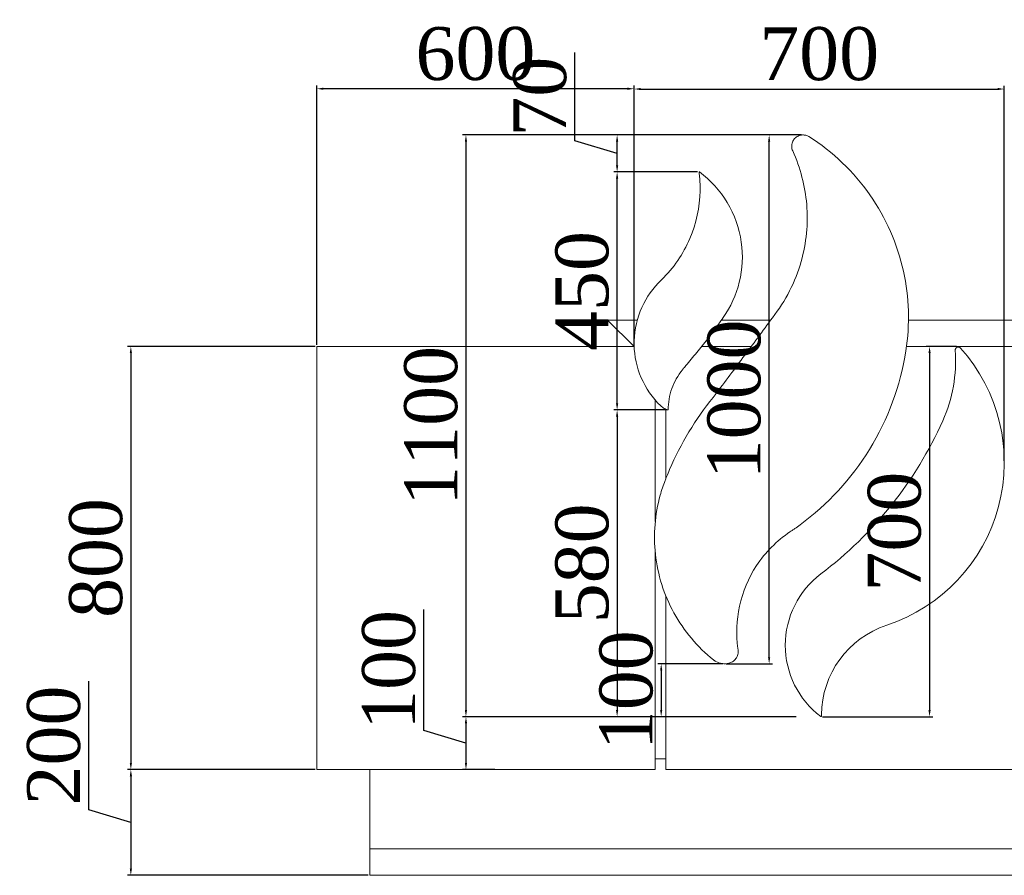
# Model space of a CAD drawing. Header units: feet. Extents: x 1874736 to 1903466, y 4612121 to 4660828.
# Tile 14 of 16: x 1888248 to 1890110, y 4659131 to 4660749. Entities that reach past the tile are written whole.
import ezdxf

# ---------------------------------------------------------------- set-up
doc = ezdxf.new("R2010")
doc.units = ezdxf.units.FT
doc.header["$MEASUREMENT"] = 0
doc.header["$PDMODE"] = 98
doc.header["$PDSIZE"] = 0.3
doc.styles.get("Standard").update_dxf_attribs({"font": 'times.ttf'})
doc.dimstyles.new('ISO-25', dxfattribs={"dimscale": 15, "dimtxt": 20, "dimasz": 2.5, "dimexe": 1.25, "dimexo": 0.625, "dimgap": 3, "dimtad": 1, "dimdec": 0, "dimtxsty": 'Standard', "dimcen": 2.5, "dimadec": 0, "dimazin": 0, "dimtfac": 1, "dimtdec": 0, "dimtmove": 0, "dimatfit": 3, "dimfxl": 1.25, "dimarcsym": 0})

# ---------------------------------------------------------------- blocks, each defined once
blk = doc.blocks.new('*D4950')
at = {"color": 0, "lineweight": -2, "transparency": 16777216}
for p, q in [((1889409.6, 4660132.7), (1889409.6, 4660623.8)), ((1889422.1, 4660617.5), (1890097.1, 4660617.5)), ((1890109.6, 4659914.4), (1890109.6, 4660623.8))]:
    blk.add_line(p, q, dxfattribs=at)
at = {"color": 0, "lineweight": 30, "transparency": 16777216}
for points in [[(1889422.1, 4660619.6), (1889422.1, 4660615.5), (1889409.6, 4660617.5)], [(1890097.1, 4660619.6), (1890097.1, 4660615.5), (1890109.6, 4660617.5)]]:
    blk.add_solid(points, dxfattribs=at)
at = {"layer": 'Defpoints', "color": 0, "lineweight": 30, "transparency": 16777216}
for p in [(1890109.6, 4660617.5), (1889409.6, 4660129.6), (1890109.6, 4659911.3)]:
    blk.add_point(p, dxfattribs=at)
at = {"color": 0, "lineweight": 5, "transparency": 16777216, "insert": (1889759.6, 4660683.6), "char_height": 100, "attachment_point": 5}
blk.add_mtext('700', dxfattribs=at)
blk = doc.blocks.new('*D4953')
at = {"color": 0, "lineweight": -2, "transparency": 16777216}
for p, q in [((1888806.5, 4660130.6), (1888451.8, 4660130.6)), ((1888458, 4660118.1), (1888458, 4659343.1)), ((1888806.5, 4659330.6), (1888451.8, 4659330.6))]:
    blk.add_line(p, q, dxfattribs=at)
at = {"color": 0, "lineweight": 30, "transparency": 16777216}
for points in [[(1888456, 4660118.1), (1888460.1, 4660118.1), (1888458, 4660130.6)], [(1888456, 4659343.1), (1888460.1, 4659343.1), (1888458, 4659330.6)]]:
    blk.add_solid(points, dxfattribs=at)
at = {"layer": 'Defpoints', "color": 0, "lineweight": 30, "transparency": 16777216}
for p in [(1888809.6, 4660130.6), (1888458, 4659330.6), (1888809.6, 4659330.6)]:
    blk.add_point(p, dxfattribs=at)
at = {"color": 0, "lineweight": 5, "transparency": 16777216, "insert": (1888392.2, 4659730.6), "char_height": 100, "attachment_point": 5, "rotation": 90}
blk.add_mtext('800', dxfattribs=at)
blk = doc.blocks.new('*D4954')
at = {"color": 0, "lineweight": -2, "transparency": 16777216}
for p, q in [((1888809.6, 4660133.8), (1888809.6, 4660624.3)), ((1889397.1, 4660618), (1888822.1, 4660618)), ((1889409.6, 4660133.2), (1889409.6, 4660624.3))]:
    blk.add_line(p, q, dxfattribs=at)
at = {"color": 0, "lineweight": 30, "transparency": 16777216}
for points in [[(1888822.1, 4660620.1), (1888822.1, 4660615.9), (1888809.6, 4660618)], [(1889397.1, 4660620.1), (1889397.1, 4660615.9), (1889409.6, 4660618)]]:
    blk.add_solid(points, dxfattribs=at)
at = {"layer": 'Defpoints', "color": 0, "lineweight": 30, "transparency": 16777216}
for p in [(1888809.6, 4660618), (1888809.6, 4660130.6), (1889409.6, 4660130.1)]:
    blk.add_point(p, dxfattribs=at)
at = {"color": 0, "lineweight": 5, "transparency": 16777216, "insert": (1889109.6, 4660683.9), "char_height": 100, "attachment_point": 5}
blk.add_mtext('600', dxfattribs=at)
blk = doc.blocks.new('*D4955')
at = {"color": 0, "lineweight": -2, "transparency": 16777216}
for p, q in [((1889715.9, 4660530.6), (1889085.4, 4660530.6)), ((1889091.7, 4660518.1), (1889091.7, 4659443.1)), ((1889715.9, 4659430.6), (1889085.4, 4659430.6))]:
    blk.add_line(p, q, dxfattribs=at)
at = {"color": 0, "lineweight": 30, "transparency": 16777216}
for points in [[(1889089.6, 4660518.1), (1889093.7, 4660518.1), (1889091.7, 4660530.6)], [(1889089.6, 4659443.1), (1889093.7, 4659443.1), (1889091.7, 4659430.6)]]:
    blk.add_solid(points, dxfattribs=at)
at = {"layer": 'Defpoints', "color": 0, "lineweight": 30, "transparency": 16777216}
for p in [(1889719, 4660530.6), (1889091.7, 4659430.6), (1889719, 4659430.6)]:
    blk.add_point(p, dxfattribs=at)
at = {"color": 0, "lineweight": 5, "transparency": 16777216, "insert": (1889025.8, 4659980.6), "char_height": 100, "attachment_point": 5, "rotation": 90}
blk.add_mtext('1100', dxfattribs=at)
blk = doc.blocks.new('*D4956')
at = {"color": 0, "lineweight": -2, "transparency": 16777216}
for p, q in [((1889577.2, 4659530.6), (1889454.6, 4659530.6)), ((1889460.8, 4659518.1), (1889460.8, 4659443.1)), ((1889577.2, 4659430.6), (1889454.6, 4659430.6))]:
    blk.add_line(p, q, dxfattribs=at)
at = {"color": 0, "lineweight": 30, "transparency": 16777216}
for points in [[(1889458.8, 4659518.1), (1889462.9, 4659518.1), (1889460.8, 4659530.6)], [(1889458.8, 4659443.1), (1889462.9, 4659443.1), (1889460.8, 4659430.6)]]:
    blk.add_solid(points, dxfattribs=at)
at = {"layer": 'Defpoints', "color": 0, "lineweight": 30, "transparency": 16777216}
for p in [(1889580.3, 4659530.6), (1889460.8, 4659430.6), (1889580.3, 4659430.6)]:
    blk.add_point(p, dxfattribs=at)
at = {"color": 0, "lineweight": 5, "transparency": 16777216, "insert": (1889395, 4659480.6), "char_height": 100, "attachment_point": 5, "rotation": 90}
blk.add_mtext('100', dxfattribs=at)
blk = doc.blocks.new('*D4957')
at = {"color": 0, "lineweight": -2, "transparency": 16777216}
for p, q in [((1889725.9, 4660530.6), (1889658.7, 4660530.6)), ((1889665, 4659543.1), (1889665, 4660518.1)), ((1889583.5, 4659530.6), (1889671.2, 4659530.6))]:
    blk.add_line(p, q, dxfattribs=at)
at = {"color": 0, "lineweight": 30, "transparency": 16777216}
for points in [[(1889662.9, 4660518.1), (1889667, 4660518.1), (1889665, 4660530.6)], [(1889662.9, 4659543.1), (1889667, 4659543.1), (1889665, 4659530.6)]]:
    blk.add_solid(points, dxfattribs=at)
at = {"layer": 'Defpoints', "color": 0, "lineweight": 30, "transparency": 16777216}
for p in [(1889665, 4660530.6), (1889729, 4660530.6), (1889580.3, 4659530.6)]:
    blk.add_point(p, dxfattribs=at)
at = {"color": 0, "lineweight": 5, "transparency": 16777216, "insert": (1889599.1, 4660030.6), "char_height": 100, "attachment_point": 5, "rotation": 90}
blk.add_mtext('1000', dxfattribs=at)
blk = doc.blocks.new('*D4958')
at = {"color": 0, "lineweight": -2, "transparency": 16777216}
for p, q in [((1890019.5, 4660130.6), (1889962.1, 4660130.6)), ((1889968.3, 4660118.1), (1889968.3, 4659443.1)), ((1889766.1, 4659430.6), (1889974.6, 4659430.6))]:
    blk.add_line(p, q, dxfattribs=at)
at = {"color": 0, "lineweight": 30, "transparency": 16777216}
for points in [[(1889966.2, 4660118.1), (1889970.4, 4660118.1), (1889968.3, 4660130.6)], [(1889966.2, 4659443.1), (1889970.4, 4659443.1), (1889968.3, 4659430.6)]]:
    blk.add_solid(points, dxfattribs=at)
at = {"layer": 'Defpoints', "color": 0, "lineweight": 30, "transparency": 16777216}
for p in [(1890022.6, 4660130.6), (1889763, 4659430.6), (1889968.3, 4659430.6)]:
    blk.add_point(p, dxfattribs=at)
at = {"color": 0, "lineweight": 5, "transparency": 16777216, "insert": (1889902.3, 4659780.6), "char_height": 100, "attachment_point": 5, "rotation": 90}
blk.add_mtext('700', dxfattribs=at)
blk = doc.blocks.new('*D4959')
at = {"color": 0, "lineweight": -2, "transparency": 16777216}
for p, q in [((1889529.7, 4660460.6), (1889371.3, 4660460.6)), ((1889377.5, 4660023.1), (1889377.5, 4660448.1)), ((1889471.2, 4660010.6), (1889371.3, 4660010.6))]:
    blk.add_line(p, q, dxfattribs=at)
at = {"color": 0, "lineweight": 30, "transparency": 16777216}
for points in [[(1889375.4, 4660448.1), (1889379.6, 4660448.1), (1889377.5, 4660460.6)], [(1889375.4, 4660023.1), (1889379.6, 4660023.1), (1889377.5, 4660010.6)]]:
    blk.add_solid(points, dxfattribs=at)
at = {"layer": 'Defpoints', "color": 0, "lineweight": 30, "transparency": 16777216}
for p in [(1889377.5, 4660460.6), (1889532.8, 4660460.6), (1889474.3, 4660010.6)]:
    blk.add_point(p, dxfattribs=at)
at = {"color": 0, "lineweight": 5, "transparency": 16777216, "insert": (1889311.7, 4660235.6), "char_height": 100, "attachment_point": 5, "rotation": 90}
blk.add_mtext('450', dxfattribs=at)
blk = doc.blocks.new('*D4960')
at = {"color": 0, "lineweight": -2, "transparency": 16777216}
for p, q in [((1889297.8, 4660519.6), (1889297.8, 4660686.5)), ((1889497.2, 4660530.6), (1889371.3, 4660530.6)), ((1889377.5, 4660495.6), (1889297.8, 4660519.6)), ((1889377.5, 4660473.1), (1889377.5, 4660518.1)), ((1889529.7, 4660460.6), (1889371.3, 4660460.6))]:
    blk.add_line(p, q, dxfattribs=at)
at = {"color": 0, "lineweight": 30, "transparency": 16777216}
for points in [[(1889375.4, 4660518.1), (1889379.6, 4660518.1), (1889377.5, 4660530.6)], [(1889375.4, 4660473.1), (1889379.6, 4660473.1), (1889377.5, 4660460.6)]]:
    blk.add_solid(points, dxfattribs=at)
at = {"layer": 'Defpoints', "color": 0, "lineweight": 30, "transparency": 16777216}
for p in [(1889377.5, 4660530.6), (1889500.3, 4660530.6), (1889532.8, 4660460.6)]:
    blk.add_point(p, dxfattribs=at)
at = {"color": 0, "lineweight": 5, "transparency": 16777216, "insert": (1889231.8, 4660603), "char_height": 100, "attachment_point": 5, "rotation": 90}
blk.add_mtext('70', dxfattribs=at)
blk = doc.blocks.new('*D4961')
at = {"color": 0, "lineweight": -2, "transparency": 16777216}
for p, q in [((1889471.2, 4660010.6), (1889371.3, 4660010.6)), ((1889377.5, 4659998.1), (1889377.5, 4659443.1)), ((1889457.7, 4659430.6), (1889371.3, 4659430.6))]:
    blk.add_line(p, q, dxfattribs=at)
at = {"color": 0, "lineweight": 30, "transparency": 16777216}
for points in [[(1889375.4, 4659998.1), (1889379.6, 4659998.1), (1889377.5, 4660010.6)], [(1889375.4, 4659443.1), (1889379.6, 4659443.1), (1889377.5, 4659430.6)]]:
    blk.add_solid(points, dxfattribs=at)
at = {"layer": 'Defpoints', "color": 0, "lineweight": 30, "transparency": 16777216}
for p in [(1889474.3, 4660010.6), (1889377.5, 4659430.6), (1889460.8, 4659430.6)]:
    blk.add_point(p, dxfattribs=at)
at = {"color": 0, "lineweight": 5, "transparency": 16777216, "insert": (1889311.7, 4659720.6), "char_height": 100, "attachment_point": 5, "rotation": 90}
blk.add_mtext('580', dxfattribs=at)
blk = doc.blocks.new('*D4962')
at = {"color": 0, "lineweight": -2, "transparency": 16777216}
for p, q in [((1889012, 4659404.5), (1889012, 4659633.4)), ((1889715.9, 4659430.6), (1889085.4, 4659430.6)), ((1889091.7, 4659418.1), (1889091.7, 4659343.1)), ((1889091.7, 4659380.6), (1889012, 4659404.5)), ((1889146.5, 4659330.6), (1889085.4, 4659330.6))]:
    blk.add_line(p, q, dxfattribs=at)
at = {"color": 0, "lineweight": 30, "transparency": 16777216}
for points in [[(1889089.6, 4659418.1), (1889093.7, 4659418.1), (1889091.7, 4659430.6)], [(1889089.6, 4659343.1), (1889093.7, 4659343.1), (1889091.7, 4659330.6)]]:
    blk.add_solid(points, dxfattribs=at)
at = {"layer": 'Defpoints', "color": 0, "lineweight": 30, "transparency": 16777216}
for p in [(1889719, 4659430.6), (1889091.7, 4659330.6), (1889149.6, 4659330.6)]:
    blk.add_point(p, dxfattribs=at)
at = {"color": 0, "lineweight": 5, "transparency": 16777216, "insert": (1888946.2, 4659519), "char_height": 100, "attachment_point": 5, "rotation": 90}
blk.add_mtext('100', dxfattribs=at)
blk = doc.blocks.new('*D4996')
at = {"color": 0, "lineweight": -2, "transparency": 16777216}
for p, q in [((1888378.4, 4659254.5), (1888378.4, 4659497.6)), ((1888806.5, 4659330.6), (1888451.8, 4659330.6)), ((1888458, 4659318.1), (1888458, 4659143.1)), ((1888458, 4659230.6), (1888378.4, 4659254.5)), ((1888906.5, 4659130.6), (1888451.8, 4659130.6))]:
    blk.add_line(p, q, dxfattribs=at)
at = {"color": 0, "lineweight": 30, "transparency": 16777216}
for points in [[(1888456, 4659318.1), (1888460.1, 4659318.1), (1888458, 4659330.6)], [(1888456, 4659143.1), (1888460.1, 4659143.1), (1888458, 4659130.6)]]:
    blk.add_solid(points, dxfattribs=at)
at = {"layer": 'Defpoints', "color": 0, "lineweight": 30, "transparency": 16777216}
for p in [(1888809.6, 4659330.6), (1888458, 4659130.6), (1888909.6, 4659130.6)]:
    blk.add_point(p, dxfattribs=at)
at = {"color": 0, "lineweight": 5, "transparency": 16777216, "insert": (1888312.6, 4659376.1), "char_height": 100, "attachment_point": 5, "rotation": 90}
blk.add_mtext('200', dxfattribs=at)

msp = doc.modelspace()

# ---------------------------------------------------------------- linework, layer by layer
at = {"color": 0, "linetype": 'Continuous', "lineweight": 0, "extrusion": (0, 1, 0)}
for p, q in [((1889359.6, 4660180.6, -26089.3), (1889409.6, 4660130.6, -26089.3)), ((1889359.6, 4660180.6, -26089.3), (1889415.6, 4660180.6, -26089.3)), ((1889574.8, 4660180.6, -26089.3), (1889667.8, 4660180.6, -26089.3)), ((1889928.4, 4660180.6, -26089.3), (1891544.8, 4660180.6, -26089.3)), ((1888809.6, 4660130.6, -26089.3), (1889409.8, 4660130.6, -26089.3)), ((1888809.6, 4660130.6, -26089.3), (1888809.6, 4659330.6, -26089.3)), ((1889537.2, 4660130.6, -26089.3), (1889631.1, 4660130.6, -26089.3)), ((1889924.8, 4660130.6, -26089.3), (1890649.6, 4660130.6, -26089.3)), ((1889449.6, 4659799.4, -26089.3), (1889449.6, 4660029.1, -26089.3)), ((1889469.6, 4660012, -26089.3), (1889469.6, 4659880.9, -26089.3)), ((1889449.6, 4659330.6, -26089.3), (1889449.6, 4659740.8, -26089.3)), ((1889469.6, 4659659.2, -26089.3), (1889469.6, 4659330.6, -26089.3)), ((1889763.8, 4659431.5, -26089.3), (1889763.9, 4659434.2, -26089.3)), ((1889469.6, 4659350.6, -26089.3), (1889449.6, 4659350.6, -26089.3)), ((1889449.6, 4659330.6, -26089.3), (1888809.6, 4659330.6, -26089.3)), ((1888909.6, 4659180.6, -26089.3), (1888909.6, 4659330.6, -26089.3)), ((1890649.6, 4659330.6, -26089.3), (1889469.6, 4659330.6, -26089.3)), ((1888909.6, 4659180.6, -26089.3), (1893424.5, 4659180.6, -26089.3)), ((1893424.5, 4659180.6, -26089.3), (1888909.6, 4659180.6, -26089.3)), ((1888909.6, 4659180.6, -26089.3), (1888909.6, 4659130.6, -26089.3)), ((1888909.6, 4659180.6, -26089.3), (1896009.6, 4659180.6, -26089.3)), ((1896009.6, 4659180.6, -26089.3), (1888909.6, 4659180.6, -26089.3)), ((1888909.6, 4659130.6, -26089.3), (1893424.5, 4659130.6, -26089.3)), ((1888909.6, 4659130.6, -26089.3), (1896009.6, 4659130.6, -26089.3))]:
    msp.add_line(p, q, dxfattribs=at)
at = {"color": 0, "linetype": 'Continuous', "lineweight": 0}
for centre, radius, start, end in [((1889785.4, 4659911.3, -26089.3), 324.2, 288.3396, 41.8638), ((1890022.6, 4660123.8, -26089.3), 5.75, 41.8638, 184.1011), ((1889864.5, 4659565.6, -26089.3), 169, 127.0604, 232.8758), ((1889763, 4659431.5, -26089.3), 0.821, 232.8758, 4.1153)]:
    msp.add_arc(centre, radius, start, end, dxfattribs=at)
at = {"color": 0, "linetype": 'Continuous', "lineweight": 0, "extrusion": (0, 0, -1)}
for centre, radius, start, end in [((-1889739.9, 4660103.6, 26089.3), 277.6, 175.8989, 204.1268), ((-1889314.2, 4660294.3, 26089.3), 744.1, 204.1268, 232.9396), ((-1889944.1, 4659432.4, 26089.3), 180.3, 0.5548, 71.6604)]:
    msp.add_arc(centre, radius, start, end, dxfattribs=at)
at = {"color": 0, "linetype": 'Continuous', "lineweight": 0}
for points, knots in [([(1889740.3, 4660527.5, -26089.3), (1889738.5, 4660528.5, -26089.3), (1889736.6, 4660529.4, -26089.3), (1889732.5, 4660530.5, -26089.3), (1889730.3, 4660530.7, -26089.3), (1889725.3, 4660530.5, -26089.3), (1889722.5, 4660529.8, -26089.3), (1889717.4, 4660527.5, -26089.3), (1889715.1, 4660525.8, -26089.3), (1889711.4, 4660521.7, -26089.3), (1889710, 4660519.4, -26089.3), (1889708, 4660514.2, -26089.3), (1889707.5, 4660511.4, -26089.3), (1889707.7, 4660505.8, -26089.3), (1889708.3, 4660503, -26089.3), (1889709.5, 4660500.4, -26089.3)], [-54.744503, -54.744503, -54.744503, -54.744503, -48.562111, -48.562111, -42.05044, -42.05044, -33.492871, -33.492871, -25.11128, -25.11128, -16.96365, -16.96365, -8.501115, -8.501115, 0, 0, 0, 0]), ([(1889923.6, 4660122.7, -26089.3), (1889931.4, 4660172.7, -26089.3), (1889929.8, 4660223.6, -26089.3), (1889907.3, 4660324.7, -26089.3), (1889885.8, 4660373.8, -26089.3), (1889824.7, 4660461.3, -26089.3), (1889785.5, 4660498.7, -26089.3), (1889740.3, 4660527.5, -26089.3)], [-471.683907, -471.683907, -471.683907, -471.683907, -320.159213, -320.159213, -160.929472, -160.929472, 0, 0, 0, 0]), ([(1889709.5, 4660500.4, -26089.3), (1889724.1, 4660468.5, -26089.3), (1889733, 4660434.2, -26089.3), (1889739, 4660363, -26089.3), (1889735.4, 4660326.5, -26089.3), (1889714.6, 4660252.8, -26089.3), (1889696.1, 4660216.6, -26089.3), (1889671.1, 4660185.1, -26089.3)], [-335.122731, -335.122731, -335.122731, -335.122731, -229.786144, -229.786144, -120.602151, -120.602151, 0, 0, 0, 0]), ([(1889474.3, 4660010.6, -26089.3), (1889474.1, 4660024.4, -26089.3), (1889476.3, 4660038, -26089.3), (1889485.5, 4660064, -26089.3), (1889492.3, 4660076.1, -26089.3), (1889502.1, 4660088, -26089.3), (1889502.3, 4660088.3, -26089.3), (1889505.8, 4660092.3, -26089.3), (1889506.7, 4660093.4, -26089.3), (1889511, 4660098.5, -26089.3), (1889514.3, 4660102.5, -26089.3), (1889524.6, 4660114.8, -26089.3), (1889531.4, 4660123.3, -26089.3), (1889551.6, 4660148.9, -26089.3), (1889564.6, 4660166.4, -26089.3), (1889577.6, 4660184.6, -26089.3), (1889577.8, 4660184.9, -26089.3), (1889592.3, 4660205.5, -26089.3), (1889602.6, 4660228.2, -26089.3), (1889614.7, 4660277, -26089.3), (1889615.9, 4660302.8, -26089.3), (1889608.5, 4660354.6, -26089.3), (1889599.5, 4660379.9, -26089.3), (1889572.2, 4660425.3, -26089.3), (1889554.3, 4660445, -26089.3), (1889533.1, 4660460.6, -26089.3), (1889533.1, 4660460.6, -26089.3), (1889533.1, 4660460.6, -26089.3), (1889533.1, 4660460.6, -26089.3), (1889533.1, 4660460.6, -26089.3), (1889533.1, 4660460.6, -26089.3), (1889533.1, 4660460.6, -26089.3), (1889533.1, 4660460.6, -26089.3), (1889533.1, 4660460.6, -26089.3), (1889533.1, 4660460.6, -26089.3), (1889533, 4660460.6, -26089.3), (1889533, 4660460.6, -26089.3), (1889532.9, 4660460.6, -26089.3), (1889532.8, 4660460.6, -26089.3), (1889532.7, 4660460.6, -26089.3), (1889532.7, 4660460.6, -26089.3), (1889532.6, 4660460.6, -26089.3), (1889532.5, 4660460.5, -26089.3), (1889532.5, 4660460.4, -26089.3), (1889532.5, 4660460.4, -26089.3), (1889532.4, 4660460.2, -26089.3), (1889532.4, 4660460.2, -26089.3), (1889533, 4660456, -26089.3), (1889533.4, 4660452.2, -26089.3), (1889534.3, 4660440.6, -26089.3), (1889534.5, 4660432.8, -26089.3), (1889533.8, 4660394, -26089.3), (1889527.3, 4660363.3, -26089.3), (1889502.5, 4660305.4, -26089.3), (1889484.3, 4660278.9, -26089.3), (1889460.1, 4660255.4, -26089.3), (1889459.7, 4660255.1, -26089.3), (1889457.2, 4660252.6, -26089.3), (1889456.2, 4660251.6, -26089.3), (1889440.5, 4660235.1, -26089.3), (1889429, 4660217.1, -26089.3), (1889413.1, 4660176.9, -26089.3), (1889409.2, 4660155.1, -26089.3), (1889410.1, 4660112, -26089.3), (1889414.7, 4660091.1, -26089.3), (1889431.7, 4660051.6, -26089.3), (1889444.2, 4660033.4, -26089.3), (1889459.9, 4660018.3, -26089.3)], [-8016.868336, -8016.868336, -8016.868336, -8016.868336, -6974.133624, -6974.133624, -5929.559772, -5929.559772, -5804.489011, -5804.489011, -5756.727762, -5756.727762, -5589.068498, -5589.068498, -5235.920841, -5235.920841, -4529.300506, -4529.300506, -4508.430645, -4508.430645, -3552.798289, -3552.798289, -2561.649422, -2561.649422, -1530.784561, -1530.784561, -511.331069, -511.331069, -511.331065, -511.331065, -511.331059, -511.331059, -511.331041, -511.331041, -511.331002, -511.331002, -511.326339, -511.326339, -510.746022, -510.746022, -510.143517, -510.143517, -509.534846, -509.534846, -508.954671, -508.954671, -508.352326, -508.352326, -507.227335, -507.227335, -494.831263, -494.831263, -470.117036, -470.117036, -370.728115, -370.728115, -269.051614, -269.051614, -262.945155, -262.945155, -258.602221, -258.602221, -194.832952, -194.832952, -129.120568, -129.120568, -65.485114, -65.485114, 0, 0, 0, 0]), ([(1889671.1, 4660185.1, -26089.3), (1889652.6, 4660159.9, -26089.3), (1889634.1, 4660134.7, -26089.3), (1889596.8, 4660084.4, -26089.3), (1889578, 4660059.3, -26089.3), (1889559.1, 4660034.4, -26089.3)], [-187.810745, -187.810745, -187.810745, -187.810745, -93.905372, -93.905372, 0, 0, 0, 0]), ([(1889605.9, 4659559.4, -26089.3), (1889602.1, 4659586.1, -26089.3), (1889603.2, 4659613.2, -26089.3), (1889614.9, 4659666.9, -26089.3), (1889625.8, 4659692.9, -26089.3), (1889657.8, 4659741.5, -26089.3), (1889679.2, 4659763.1, -26089.3), (1889705, 4659780.6, -26089.3), (1889706.3, 4659781.4, -26089.3), (1889710, 4659783.9, -26089.3), (1889711.7, 4659785.1, -26089.3), (1889716.8, 4659788.6, -26089.3), (1889720.1, 4659791, -26089.3), (1889775.9, 4659832.1, -26089.3), (1889820.5, 4659880.5, -26089.3), (1889889.8, 4659993.1, -26089.3), (1889913.2, 4660056.5, -26089.3), (1889923.6, 4660122.7, -26089.3)], [-1035.208386, -1035.208386, -1035.208386, -1035.208386, -841.120164, -841.120164, -639.691036, -639.691036, -422.447419, -422.447419, -415.068122, -415.068122, -408.91628, -408.91628, -396.625907, -396.625907, -201.048341, -201.048341, 0, 0, 0, 0]), ([(1889559.1, 4660034.4, -26089.3), (1889525.6, 4659992.9, -26089.3), (1889497.9, 4659947.1, -26089.3), (1889472.5, 4659888.3, -26089.3), (1889469.5, 4659880.5, -26089.3), (1889464.7, 4659868, -26089.3), (1889461.6, 4659858.8, -26089.3), (1889448.9, 4659813.1, -26089.3), (1889445.9, 4659775.3, -26089.3), (1889454.2, 4659699, -26089.3), (1889466, 4659661.4, -26089.3), (1889503.8, 4659592.7, -26089.3), (1889529.3, 4659562.4, -26089.3), (1889560, 4659537.8, -26089.3), (1889560.3, 4659537.7, -26089.3), (1889560.8, 4659537.2, -26089.3), (1889561.2, 4659536.9, -26089.3), (1889562.5, 4659536, -26089.3), (1889563.4, 4659535.5, -26089.3), (1889567.9, 4659532.9, -26089.3), (1889571.8, 4659531.5, -26089.3), (1889580.2, 4659530.4, -26089.3), (1889584.5, 4659530.6, -26089.3), (1889589.8, 4659532, -26089.3), (1889591.9, 4659532.7, -26089.3), (1889595.1, 4659534.2, -26089.3), (1889596.3, 4659535, -26089.3), (1889599.8, 4659537.6, -26089.3), (1889601.8, 4659539.7, -26089.3), (1889604.8, 4659544.7, -26089.3), (1889605.8, 4659547.6, -26089.3), (1889606.7, 4659553.5, -26089.3), (1889606.6, 4659556.5, -26089.3), (1889605.9, 4659559.4, -26089.3)], [-3612.029582, -3612.029582, -3612.029582, -3612.029582, -3187.564884, -3187.564884, -3102.18954, -3102.18954, -2868.30288, -2868.30288, -1965.730116, -1965.730116, -1028.305041, -1028.305041, -86.179929, -86.179929, -85.389041, -85.389041, -82.877839, -82.877839, -77.874731, -77.874731, -57.841162, -57.841162, -37.224522, -37.224522, -30.880752, -30.880752, -26.591028, -26.591028, -17.942381, -17.942381, -8.953142, -8.953142, 0, 0, 0, 0]), ([(1889459.9, 4660018.3, -26089.3), (1889461.8, 4660016.3, -26089.3), (1889464.1, 4660014.7, -26089.3), (1889469, 4660012.1, -26089.3), (1889471.6, 4660011.2, -26089.3), (1889474.3, 4660010.6, -26089.3)], [-16.557237, -16.557237, -16.557237, -16.557237, -8.278618, -8.278618, 0, 0, 0, 0])]:
    msp.add_open_spline(points, degree=3, knots=knots, dxfattribs=at)

# ---------------------------------------------------------------- dimensions: what is measured, and where the dimension line sits
at = {"color": 1, "lineweight": 5}
for base, p1, p2, picture, middle in [((1888809.6, 4660618, -26089.3), (1889409.6, 4660130.1, -26089.3), (1888809.6, 4660130.6, -26089.3), '*D4954', (1889109.6, 4660683.9, -26089.3)), ((1890109.6, 4660617.5, -26089.3), (1889409.6, 4660129.6, -26089.3), (1890109.6, 4659911.3, -26089.3), '*D4950', (1889759.6, 4660683.6, -26089.3))]:
    dim = msp.add_linear_dim(base=base, p1=p1, p2=p2, dimstyle='ISO-25', override={"dimscale": 5, "dimtmove": 1}, dxfattribs=at)
    dim.commit()
    dim.dimension.update_dxf_attribs({"geometry": picture, "text_midpoint": middle})
for base, p1, p2, picture, middle in [((1889377.5, 4660530.6, -26089.3), (1889532.8, 4660460.6, -26089.3), (1889500.3, 4660530.6, -26089.3), '*D4960', (1889231.8, 4660534.6, -26089.3)), ((1889091.7, 4659430.6, -26089.3), (1889719, 4660530.6, -26089.3), (1889719, 4659430.6, -26089.3), '*D4955', (1889025.8, 4659980.6, -26089.3)), ((1889665, 4660530.6, -26089.3), (1889580.3, 4659530.6, -26089.3), (1889729, 4660530.6, -26089.3), '*D4957', (1889599.1, 4660030.6, -26089.3)), ((1889377.5, 4660460.6, -26089.3), (1889474.3, 4660010.6, -26089.3), (1889532.8, 4660460.6, -26089.3), '*D4959', (1889311.7, 4660235.6, -26089.3)), ((1888458, 4659330.6, -26089.3), (1888809.6, 4660130.6, -26089.3), (1888809.6, 4659330.6, -26089.3), '*D4953', (1888392.2, 4659730.6, -26089.3)), ((1889968.3, 4659430.6, -26089.3), (1890022.6, 4660130.6, -26089.3), (1889763, 4659430.6, -26089.3), '*D4958', (1889902.3, 4659780.6, -26089.3)), ((1889377.5, 4659430.6, -26089.3), (1889474.3, 4660010.6, -26089.3), (1889460.8, 4659430.6, -26089.3), '*D4961', (1889311.7, 4659720.6, -26089.3)), ((1889091.7, 4659330.6, -26089.3), (1889719, 4659430.6, -26089.3), (1889149.6, 4659330.6, -26089.3), '*D4962', (1888946.2, 4659419.5, -26089.3)), ((1888458, 4659130.6, -26089.3), (1888809.6, 4659330.6, -26089.3), (1888909.6, 4659130.6, -26089.3), '*D4996', (1888312.6, 4659269.5, -26089.3))]:
    dim = msp.add_linear_dim(base=base, p1=p1, p2=p2, angle=90, dimstyle='ISO-25', override={"dimscale": 5, "dimtmove": 1}, dxfattribs=at)
    dim.commit()
    dim.dimension.update_dxf_attribs({"geometry": picture, "text_midpoint": middle})
dim = msp.add_linear_dim(base=(1889460.8, 4659430.6, -26089.3), p1=(1889580.3, 4659530.6, -26089.3), p2=(1889580.3, 4659430.6, -26089.3), angle=90, dimstyle='ISO-25', override={"dimscale": 5, "dimtmove": 1}, dxfattribs=at)
dim.commit()
dim.dimension.update_dxf_attribs({"geometry": '*D4956', "text_midpoint": (1889460.8, 4659480.6, -26089.3), "dimtype": 160})

doc.saveas('drawing.dxf')
